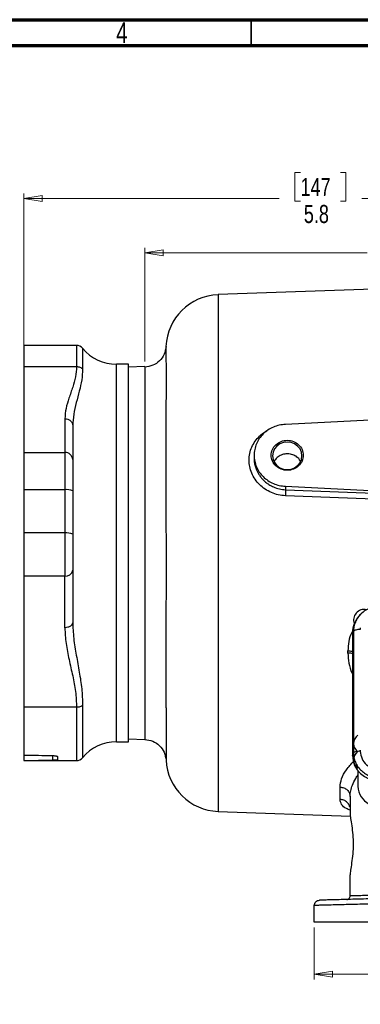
# Model space of a CAD drawing. Header units: inches. Extents: x 0.6 to 16.3, y 0.2 to 11.5.
# Tile 8 of 14: x 8.7 to 11.3, y 4 to 11.5. Entities that reach past the tile are written whole.
import ezdxf

# ---------------------------------------------------------------- set-up
doc = ezdxf.new("R2010")
doc.units = ezdxf.units.IN
doc.header["$MEASUREMENT"] = 0
doc.styles.add('SLDTEXTSTYLE0', font='TXT', dxfattribs={"width": 0.75})
doc.dimstyles.new('SLDDIMSTYLE1', dxfattribs={"dimtxt": 0.137795, "dimasz": 0.14, "dimexe": 0, "dimexo": 0.0625, "dimgap": 0.034449, "dimtad": 0, "dimdec": 1, "dimlfac": 1.5, "dimrnd": 1e-09, "dimzin": 12, "dimdsep": 46, "dimtxsty": 'SLDTEXTSTYLE0', "dimblk1": 'CLOSED', "dimblk2": 'CLOSED', "dimsah": 1, "dimcen": 0.09, "dimadec": 0, "dimazin": 3, "dimtfac": 1, "dimtdec": 1, "dimtofl": 0, "dimtmove": 0, "dimatfit": 3, "dimldrblk": 'CLOSED', "dimfxl": 0, "dimfrac": 2, "dimtolj": 1, "dimtzin": 12, "dimarcsym": 0})

# ---------------------------------------------------------------- blocks, each defined once
blk = doc.blocks.new('_Closed')
at = {"color": 0, "linetype": 'ByBlock', "lineweight": -2}
for p, q in [((-1, 0.166667), (0, 0)), ((-1, 0.166667), (-1, -0.166667)), ((0, 0), (-1, -0.166667)), ((0, 0), (-1, 0))]:
    blk.add_line(p, q, dxfattribs=at)
blk = doc.blocks.new('_D_6')
at = {"color": 7, "linetype": 'Continuous', "lineweight": 0}
for p, q in [((10.8108, 10.3302), (10.7688, 10.3302)), ((10.7688, 10.3302), (10.7688, 10.1114)), ((11.1162, 10.3302), (11.1582, 10.3302)), ((11.1582, 10.3302), (11.1582, 10.1114)), ((8.698, 8.8898), (8.698, 10.1711)), ((8.698, 10.1317), (10.6479, 10.1317)), ((10.7688, 10.1114), (10.8108, 10.1114)), ((11.1582, 10.1114), (11.1162, 10.1114)), ((12.5433, 10.1317), (11.279, 10.1317))]:
    blk.add_line(p, q, dxfattribs=at)
at = {"color": 7, "linetype": 'Continuous', "lineweight": 18, "xscale": 0.14, "yscale": 0.14}
for p, rotation in [((8.698, 10.1317), 180), ((12.5433, 10.1317), 360)]:
    blk.add_blockref('_Closed', p, dxfattribs=dict(at, rotation=rotation))
at = {"color": 7, "linetype": 'Continuous', "lineweight": 18, "char_height": 0.1378, "attachment_point": 1, "style": 'SLDTEXTSTYLE0'}
for s, insert in [('147', (10.8108, 10.2891)), ('5.8', (10.8362, 10.0829))]:
    blk.add_mtext(s, dxfattribs=dict(at, insert=insert))
blk = doc.blocks.new('_D_7')
at = {"color": 7, "linetype": 'Continuous', "lineweight": 0}
for p, q in [((11.4827, 9.9159), (11.4407, 9.9159)), ((11.4407, 9.9159), (11.4407, 9.6971)), ((11.7881, 9.9159), (11.8301, 9.9159)), ((11.8301, 9.9159), (11.8301, 9.6971)), ((9.6233, 8.8895), (9.6233, 9.7568)), ((9.6233, 9.7174), (11.3198, 9.7174)), ((11.4407, 9.6971), (11.4827, 9.6971)), ((11.8301, 9.6971), (11.7881, 9.6971)), ((12.5433, 9.7174), (11.9509, 9.7174))]:
    blk.add_line(p, q, dxfattribs=at)
at = {"color": 7, "linetype": 'Continuous', "lineweight": 18, "xscale": 0.14, "yscale": 0.14, "rotation": 180.0000000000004}
blk.add_blockref('_Closed', (9.6233, 9.7174), dxfattribs=at)
at = {"color": 7, "linetype": 'Continuous', "lineweight": 18, "xscale": 0.14, "yscale": 0.14}
blk.add_blockref('_Closed', (12.5433, 9.7174), dxfattribs=at)
at = {"color": 7, "linetype": 'Continuous', "lineweight": 18, "char_height": 0.1378, "attachment_point": 1, "style": 'SLDTEXTSTYLE0'}
for s, insert in [('111', (11.4827, 9.8747)), ('4.4', (11.5081, 9.6686))]:
    blk.add_mtext(s, dxfattribs=dict(at, insert=insert))
blk = doc.blocks.new('_D_10')
at = {"color": 7, "linetype": 'Continuous', "lineweight": 0}
for p, q in [((10.9166, 4.5719), (10.9166, 4.1755)), ((14.17, 4.5719), (14.17, 4.1755)), ((13.1665, 4.4133), (13.1245, 4.4133)), ((13.1245, 4.4133), (13.1245, 4.1946)), ((13.4719, 4.4133), (13.5139, 4.4133)), ((13.5139, 4.4133), (13.5139, 4.1946)), ((10.9166, 4.2149), (13.0036, 4.2149)), ((14.17, 4.2149), (13.6347, 4.2149)), ((13.1245, 4.1946), (13.1665, 4.1946)), ((13.5139, 4.1946), (13.4719, 4.1946))]:
    blk.add_line(p, q, dxfattribs=at)
at = {"color": 7, "linetype": 'Continuous', "lineweight": 18, "xscale": 0.14, "yscale": 0.14, "rotation": 180.0000000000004}
blk.add_blockref('_Closed', (10.9166, 4.2149, -0.0649), dxfattribs=at)
at = {"color": 7, "linetype": 'Continuous', "lineweight": 18, "xscale": 0.14, "yscale": 0.14}
blk.add_blockref('_Closed', (14.17, 4.2149, -0.0649), dxfattribs=at)
at = {"color": 7, "linetype": 'Continuous', "lineweight": 18, "char_height": 0.1378, "attachment_point": 1, "style": 'SLDTEXTSTYLE0'}
for s, insert in [('124', (13.1665, 4.3722)), ('4.9', (13.1919, 4.166))]:
    blk.add_mtext(s, dxfattribs=dict(at, insert=insert))

msp = doc.modelspace()

# ---------------------------------------------------------------- linework, layer by layer
at = {"color": 7, "linetype": 'Continuous', "lineweight": 70}
for p, q in [((0.5906, 11.4961), (16.3386, 11.4961)), ((0.7874, 11.2992), (16.1417, 11.2992))]:
    msp.add_line(p, q, dxfattribs=at)
at = {"color": 7, "linetype": 'Continuous', "lineweight": 35}
msp.add_line((10.4331, 11.2992), (10.4331, 11.4961), dxfattribs=at)
at = {"color": 7, "linetype": 'Continuous', "lineweight": 25}
for p, q in [((12.5433, 9.481), (10.1822, 9.3985)), ((9.101, 9.011), (8.698, 9.011)), ((8.698, 9.011), (8.698, 8.8505)), ((9.498, 8.8676), (9.4046, 8.8676)), ((9.498, 5.9876), (9.498, 8.8676)), ((8.698, 8.8505), (9.101, 8.8505)), ((8.698, 8.8505), (8.698, 8.1942)), ((9.6233, 8.8501), (9.498, 8.8458)), ((12.5433, 8.4996), (10.6967, 8.4092)), ((9.0113, 8.4522), (9.0113, 8.1942)), ((9.0713, 8.3983), (9.0713, 8.1403)), ((8.698, 8.1942), (9.0113, 8.1942)), ((8.698, 8.1942), (8.698, 7.9106)), ((9.0113, 8.1942), (9.0113, 7.9106)), ((10.4566, 8.173), (10.4566, 8.1512)), ((9.0113, 7.9106), (8.698, 7.9106)), ((8.698, 7.9106), (8.698, 7.5805)), ((9.0113, 7.9106), (9.0113, 7.5805)), ((9.0713, 7.9023), (9.0713, 7.5721)), ((10.6967, 7.9369), (12.1629, 7.8651)), ((10.6967, 7.9369), (10.6967, 7.9109)), ((10.6967, 7.9109), (11.4894, 7.8798)), ((11.4887, 7.8345), (10.696, 7.8648)), ((9.0113, 7.5805), (8.698, 7.5805)), ((8.698, 7.5805), (8.698, 7.2511)), ((9.0113, 7.5805), (9.0113, 7.2511)), ((9.0713, 7.2957), (9.0713, 6.9025)), ((9.0113, 7.2511), (8.698, 7.2511)), ((8.698, 7.2511), (8.698, 6.2506)), ((9.0113, 6.8579), (9.0113, 7.2511)), ((11.2651, 6.955), (11.2575, 6.9467)), ((11.2692, 6.9583), (11.2658, 6.9544)), ((11.268, 6.858), (11.268, 6.8485)), ((11.268, 6.8485), (11.268, 6.845)), ((11.2156, 6.8292), (11.2086, 6.8215)), ((11.2086, 6.8215), (11.2086, 5.882)), ((11.2156, 6.8292), (11.2156, 5.9026)), ((11.1728, 6.6647), (11.1728, 6.681)), ((9.101, 6.2506), (8.698, 6.2506)), ((8.698, 6.2506), (8.698, 5.887)), ((9.498, 6.0095), (9.6233, 6.0052)), ((9.4046, 5.9876), (9.498, 5.9876)), ((8.698, 5.887), (8.698, 5.846)), ((8.9563, 5.8743), (8.9563, 5.8498)), ((11.2086, 5.882), (11.2156, 5.9026)), ((11.268, 5.9244), (11.268, 5.9149)), ((8.698, 5.846), (8.698, 5.8443)), ((8.698, 5.8443), (9.101, 5.8443)), ((9.7839, 5.8481), (9.7839, 5.8482)), ((11.25, 5.7657), (11.25, 5.6485)), ((11.1128, 5.5483), (11.1128, 5.6423)), ((11.19, 5.571), (11.19, 5.443)), ((10.1822, 5.4568), (11.192, 5.4215)), ((11.19, 4.8114), (11.19, 4.9728)), ((10.9166, 4.6112), (10.9166, 4.7393))]:
    msp.add_line(p, q, dxfattribs=at)
at = {"color": 8, "linetype": 'Continuous', "lineweight": 25}
for p, q in [((10.1822, 9.3985), (10.1822, 7.4276)), ((9.101, 9.011), (9.101, 8.8505)), ((9.1473, 8.9891), (9.1473, 8.8308)), ((9.4046, 5.9876), (9.4046, 8.8676)), ((10.1822, 7.4276), (10.1822, 5.4568)), ((9.101, 6.2506), (9.101, 5.8443)), ((9.1473, 6.2669), (9.1473, 5.8662)), ((8.9198, 5.847), (8.9198, 5.8826))]:
    msp.add_line(p, q, dxfattribs=at)
at = {"color": 7, "linetype": 'Continuous', "lineweight": 25, "flags": 128}
msp.add_lwpolyline([(10.8224, 8.1695), (10.8185, 8.1966), (10.8073, 8.2219), (10.7894, 8.2437), (10.7662, 8.2603), (10.7391, 8.2708), (10.71, 8.2744), (10.6809, 8.2708), (10.6538, 8.2603), (10.6305, 8.2437), (10.6126, 8.2219), (10.6014, 8.1966), (10.5976, 8.1695), (10.6014, 8.1423), (10.6126, 8.117), (10.6305, 8.0953), (10.6538, 8.0786), (10.6809, 8.0681), (10.71, 8.0645), (10.7391, 8.0681), (10.7662, 8.0786), (10.7894, 8.0953), (10.8073, 8.117), (10.8185, 8.1423), (10.8224, 8.1695)], dxfattribs=at)
at = {"color": 7, "linetype": 'Continuous', "lineweight": 25}
for centre, radius, start, end in [((10.1966, 8.9854), 0.4133, 92, 177.54679), ((9.101, 8.951), 0.06, 39.464, 90), ((9.4046, 9.201), 0.3333, 219.464, 270), ((9.0142, 8.1371), 0.0572, 3.21971, 92.89302), ((9.026, 7.7963), 0.1152, 66.86007, 97.33373), ((9.026, 7.4662), 0.1152, 66.86007, 97.33373), ((9.018, 7.3048), 0.054, 262.86728, 350.38454), ((11.2966, 6.917), 0.08, 76.56588, 200.24648), ((11.2966, 5.9745), 0.08, 126.52556, 233.86667), ((9.4046, 5.6543), 0.3333, 90, 140.536), ((9.101, 5.9043), 0.06, 270, 320.536), ((11.2966, 5.8507), 0.08, 129.30793, 234.31467), ((11.4134, 5.9201), 0.1455, 182.06591, 273.29625), ((10.1966, 5.8698), 0.4133, 183.00336, 268), ((11.4043, 5.6507), 0.1543, 180.83455, 243.55199)]:
    msp.add_arc(centre, radius, start, end, dxfattribs=at)
for centre, major_axis, ratio, start_param, end_param in [((11.4212, 6.8156), (0.2087, -0.0437), 0.927683, 2.642019, 3.333612), ((10.3851, 7.4276), (18.0976, -0.2215), 0.086629, 4.620092, 4.632395), ((11.4212, 5.888), (0.2087, 0.0437), 0.927683, 2.949574, 4.490212), ((10.3851, 7.4276), (18.0976, 0.2215), 0.086629, 4.617972, 4.630275)]:
    msp.add_ellipse(centre, major_axis=major_axis, ratio=ratio, start_param=start_param, end_param=end_param, dxfattribs=at)
for points, knots in [([(9.7839, 9.0032), (9.7805, 8.9829), (9.7737, 8.9421), (9.7367, 8.891), (9.6847, 8.8551), (9.6438, 8.8491), (9.6233, 8.8461)], [0, 0, 0, 0, 0.249822, 0.499553, 0.749544, 1, 1, 1, 1]), ([(9.101, 8.8505), (9.0991, 8.824), (9.0955, 8.7714), (9.0709, 8.6909), (9.0428, 8.6113), (9.0175, 8.531), (9.0134, 8.4786), (9.0113, 8.4522)], [0, 0, 0, 0, 0.198407, 0.393829, 0.60744, 0.802292, 1, 1, 1, 1]), ([(9.1473, 8.8308), (9.1458, 8.8034), (9.1428, 8.7487), (9.1221, 8.6629), (9.0985, 8.5756), (9.0768, 8.4873), (9.0731, 8.4276), (9.0713, 8.3983)], [0, 0, 0, 0, 0.2033025, 0.4049645, 0.6071266, 0.8064592, 1, 1, 1, 1]), ([(9.0713, 8.1403), (9.0713, 8.1277), (9.0713, 8.1021), (9.0713, 8.0445), (9.0713, 7.977), (9.0713, 7.9269), (9.0713, 7.9023)], [0, 0, 0, 0, 0.246231, 0.5, 0.753769, 1, 1, 1, 1]), ([(10.7097, 8.1845), (10.6971, 8.1832), (10.6718, 8.1806), (10.6388, 8.1622), (10.6169, 8.1421), (10.6109, 8.127), (10.6094, 8.1229)], [0, 0, 0, 0, 0.296879, 0.593758, 0.890689, 1, 1, 1, 1]), ([(10.8102, 8.1266), (10.8063, 8.1339), (10.7968, 8.1516), (10.7697, 8.1715), (10.7386, 8.1833), (10.7178, 8.1842), (10.7097, 8.1845)], [0, 0, 0, 0, 0.209116, 0.508013, 0.807843, 1, 1, 1, 1]), ([(10.6967, 7.9109), (10.6968, 7.9084), (10.6971, 7.9034), (10.6969, 7.8907), (10.6966, 7.8773), (10.6962, 7.869), (10.696, 7.8648)], [0, 0, 0, 0, 0.279846, 0.55926, 0.779591, 1, 1, 1, 1]), ([(9.0713, 7.5721), (9.0713, 7.547), (9.0713, 7.4959), (9.0713, 7.4204), (9.0713, 7.3506), (9.0713, 7.3139), (9.0713, 7.2957)], [0, 0, 0, 0, 0.246231, 0.5, 0.753769, 1, 1, 1, 1]), ([(11.3584, 7.0121), (11.3504, 7.0098), (11.3285, 7.0036), (11.2959, 6.9846), (11.2753, 6.9648), (11.265, 6.955)], [0, 0, 0, 0, 0.223144, 0.611951, 1, 1, 1, 1]), ([(9.0113, 6.8579), (9.0134, 6.8176), (9.0176, 6.7364), (9.0431, 6.614), (9.0712, 6.4925), (9.0957, 6.3712), (9.0992, 6.291), (9.101, 6.2506)], [0, 0, 0, 0, 0.1977102, 0.3991797, 0.606178, 0.8018931, 1, 1, 1, 1]), ([(9.0713, 6.9025), (9.0731, 6.8602), (9.0768, 6.7744), (9.0985, 6.6466), (9.1221, 6.5188), (9.1428, 6.3917), (9.1458, 6.3085), (9.1473, 6.2669)], [0, 0, 0, 0, 0.193546, 0.39288, 0.593977, 0.796883, 1, 1, 1, 1]), ([(9.6233, 6.0056), (9.6438, 6.0026), (9.6847, 5.9966), (9.7367, 5.9606), (9.7737, 5.9094), (9.7805, 5.8685), (9.7839, 5.8481)], [0, 0, 0, 0, 0.250179, 0.500053, 0.749897, 1, 1, 1, 1]), ([(8.9198, 5.8826), (8.9242, 5.8824), (8.9331, 5.882), (8.9444, 5.8803), (8.9526, 5.878), (8.956, 5.8759), (8.9562, 5.8747), (8.9563, 5.8743)], [0, 0, 0, 0, 0.226671, 0.453324, 0.680425, 0.908112, 1, 1, 1, 1]), ([(11.2156, 5.9026), (11.2164, 5.8904), (11.218, 5.8665), (11.2278, 5.8372), (11.2389, 5.8147), (11.2531, 5.7923), (11.2752, 5.7671), (11.3078, 5.7422), (11.344, 5.7244), (11.3825, 5.713), (11.4085, 5.7111), (11.4217, 5.7101)], [0, 0, 0, 0, 0.123096, 0.24092, 0.306486, 0.371549, 0.500085, 0.628624, 0.75908, 0.876905, 1, 1, 1, 1]), ([(8.9563, 5.8498), (8.9559, 5.8495), (8.955, 5.8487), (8.9481, 5.8479), (8.9379, 5.8473), (8.9277, 5.847), (8.9215, 5.847), (8.9198, 5.847)], [0, 0, 0, 0, 0.227843, 0.455685, 0.683524, 0.910929, 1, 1, 1, 1]), ([(11.19, 5.443), (11.1909, 5.4305), (11.1927, 5.4057), (11.2027, 5.3476), (11.2113, 5.2797), (11.2147, 5.2051), (11.2108, 5.1308), (11.2018, 5.0623), (11.1922, 5.0069), (11.1907, 4.9834), (11.19, 4.9728)], [0, 0, 0, 0, 0.127196, 0.253543, 0.379269, 0.504568, 0.629874, 0.755639, 0.889456, 1, 1, 1, 1]), ([(11.358, 4.8161), (11.3325, 4.8154), (11.2827, 4.814), (11.2305, 4.8126), (11.1963, 4.8116), (11.1921, 4.8115), (11.19, 4.8114)], [0, 0, 0, 0, 0.256485, 0.500028, 0.751903, 1, 1, 1, 1]), ([(11.7064, 4.759), (11.6887, 4.7586), (11.6545, 4.7577), (11.6052, 4.7565), (11.5595, 4.7554), (11.5174, 4.7543), (11.479, 4.7534), (11.4441, 4.7525), (11.3952, 4.7513), (11.334, 4.7497), (11.2634, 4.748), (11.2006, 4.7464), (11.1366, 4.7448), (11.0737, 4.7433), (11.0159, 4.7418), (10.9711, 4.7407), (10.9396, 4.7399), (10.9202, 4.7394), (10.9178, 4.7394), (10.9166, 4.7393)], [0, 0, 0, 0, 0.04191, 0.081315, 0.118217, 0.152614, 0.184507, 0.213895, 0.240778, 0.310153, 0.376506, 0.439838, 0.500148, 0.586997, 0.672429, 0.756445, 0.839045, 0.92023, 1, 1, 1, 1]), ([(11.7074, 4.799), (11.6762, 4.7982), (11.6128, 4.7965), (11.5186, 4.7941), (11.425, 4.7916), (11.3343, 4.7892), (11.249, 4.787), (11.1718, 4.785), (11.1047, 4.7832), (11.0491, 4.7818), (11.0064, 4.7807), (10.9768, 4.7799), (10.9588, 4.7794), (10.9567, 4.7794), (10.9556, 4.7793)], [0, 0, 0, 0, 0.0780394, 0.1583242, 0.2407101, 0.3262914, 0.412802, 0.5000536, 0.5873114, 0.6738107, 0.7593637, 0.8417373, 0.9219918, 1, 1, 1, 1])]:
    msp.add_open_spline(points, degree=3, knots=knots, dxfattribs=at)
at = {"color": 8, "linetype": 'Continuous', "lineweight": 25}
for points, knots in [([(9.7837, 9.0032), (9.7837, 9.0026), (9.7837, 9.0014), (9.7837, 8.9915), (9.7837, 8.9756), (9.7837, 8.9529), (9.7838, 8.924), (9.7838, 8.8866), (9.7839, 8.8427), (9.7839, 8.7938), (9.7839, 8.7531), (9.7839, 8.7221), (9.7839, 8.6999), (9.7839, 8.6758), (9.7839, 8.652), (9.7839, 8.6282), (9.7838, 8.604), (9.7838, 8.576), (9.7838, 8.5392), (9.7838, 8.4987), (9.7838, 8.4606), (9.7837, 8.428), (9.7837, 8.388), (9.7837, 8.3351), (9.7837, 8.2778), (9.7837, 8.2253), (9.7837, 8.1774), (9.7837, 8.1291), (9.7837, 8.0803), (9.7837, 8.0249), (9.7837, 7.9594), (9.7837, 7.8801), (9.7837, 7.786), (9.7838, 7.7027), (9.7838, 7.6389), (9.7838, 7.6066), (9.7838, 7.5756), (9.7839, 7.5419), (9.7839, 7.5019), (9.7839, 7.4645), (9.7839, 7.4215), (9.7839, 7.3716), (9.7839, 7.3148), (9.7839, 7.2713), (9.7839, 7.241), (9.7839, 7.2228), (9.7839, 7.204), (9.7839, 7.1844), (9.7839, 7.1642), (9.7839, 7.1433), (9.7839, 7.1235), (9.7839, 7.1004), (9.7838, 7.0696), (9.7838, 7.0252), (9.7838, 6.9772), (9.7838, 6.9313), (9.7838, 6.8931), (9.7838, 6.8586), (9.7838, 6.8002), (9.7837, 6.7191), (9.7837, 6.6197), (9.7837, 6.5482), (9.7837, 6.5003), (9.7837, 6.4715), (9.7838, 6.4415), (9.7838, 6.4104), (9.7838, 6.3784), (9.7838, 6.3456), (9.7838, 6.3102), (9.7838, 6.2758), (9.7838, 6.2456), (9.7839, 6.2239), (9.7839, 6.203), (9.7839, 6.1811), (9.7839, 6.1566), (9.7839, 6.1346), (9.7839, 6.1134), (9.7839, 6.0905), (9.7839, 6.0639), (9.7839, 6.0334), (9.7839, 6.0004), (9.7839, 5.9648), (9.7839, 5.9319), (9.7839, 5.9051), (9.7839, 5.8858), (9.7839, 5.8707), (9.7839, 5.8587), (9.7839, 5.8505), (9.7839, 5.8478), (9.7839, 5.8481), (9.7839, 5.8481)], [0, 0, 0, 0, 0.019728, 0.040545, 0.061985, 0.081799, 0.103605, 0.12442, 0.147766, 0.168626, 0.186994, 0.194229, 0.20186, 0.20989, 0.218316, 0.224756, 0.232116, 0.240394, 0.249591, 0.263838, 0.274027, 0.280159, 0.289435, 0.304848, 0.319798, 0.330951, 0.342019, 0.353002, 0.363901, 0.374716, 0.389566, 0.406467, 0.425423, 0.448629, 0.457939, 0.464494, 0.468293, 0.476846, 0.484974, 0.492525, 0.499501, 0.511034, 0.522694, 0.533923, 0.537469, 0.541163, 0.545005, 0.548995, 0.553133, 0.557419, 0.561853, 0.565341, 0.571704, 0.580941, 0.59305, 0.60195, 0.610122, 0.617568, 0.624287, 0.648308, 0.671537, 0.692948, 0.699751, 0.706977, 0.714626, 0.7227, 0.731197, 0.740119, 0.749466, 0.760829, 0.769836, 0.776485, 0.780774, 0.789441, 0.797553, 0.80511, 0.81211, 0.820186, 0.830493, 0.843029, 0.857794, 0.874786, 0.896153, 0.914713, 0.930467, 0.945056, 0.961748, 0.979992, 0.999788, 1, 1, 1, 1]), ([(9.6233, 8.8499), (9.6233, 8.85), (9.6233, 8.8542), (9.6233, 8.8402), (9.6233, 8.8061), (9.6233, 8.7455), (9.6233, 8.6631), (9.6233, 8.5594), (9.6233, 8.4364), (9.6233, 8.2961), (9.6233, 8.1409), (9.6233, 7.9736), (9.6233, 7.7969), (9.6233, 7.6138), (9.6233, 7.4276), (9.6233, 7.2414), (9.6233, 7.0584), (9.6233, 6.8817), (9.6233, 6.7144), (9.6233, 6.5592), (9.6233, 6.4189), (9.6233, 6.2959), (9.6233, 6.1922), (9.6233, 6.1098), (9.6233, 6.0492), (9.6233, 6.0151), (9.6233, 6.0011), (9.6233, 6.0053), (9.6233, 6.0054)], [0, 0, 0, 0, 0.00067, 0.042278, 0.083886, 0.125494, 0.167102, 0.20871, 0.250318, 0.291925, 0.333533, 0.375141, 0.416749, 0.458357, 0.499965, 0.541573, 0.58318, 0.624788, 0.666396, 0.708004, 0.749612, 0.79122, 0.832828, 0.874435, 0.916043, 0.957651, 0.999259, 1, 1, 1, 1]), ([(10.696, 7.8648), (10.6775, 7.8665), (10.6405, 7.8698), (10.5877, 7.8877), (10.5394, 7.9139), (10.4974, 7.9484), (10.4629, 7.9896), (10.4375, 8.0361), (10.4214, 8.0859), (10.4163, 8.1372), (10.4219, 8.1879), (10.438, 8.2364), (10.4632, 8.2813), (10.4978, 8.3201), (10.5288, 8.3461), (10.5495, 8.3563), (10.5542, 8.3586)], [0, 0, 0, 0, 0.0763694, 0.1523753, 0.2282524, 0.3036962, 0.3784554, 0.4537863, 0.5292959, 0.6036073, 0.6779317, 0.7532277, 0.8286421, 0.9031954, 0.9780422, 1, 1, 1, 1]), ([(10.4566, 8.1512), (10.457, 8.142), (10.4577, 8.1228), (10.4636, 8.093), (10.4715, 8.0696), (10.479, 8.0529), (10.484, 8.0429), (10.4899, 8.0325), (10.4971, 8.0211), (10.5053, 8.0097), (10.5151, 7.9976), (10.5295, 7.9819), (10.5498, 7.9638), (10.576, 7.946), (10.6088, 7.9291), (10.6491, 7.9152), (10.6811, 7.9123), (10.6967, 7.9109)], [0, 0, 0, 0, 0.07673, 0.160237, 0.2501, 0.27853, 0.308884, 0.341162, 0.375365, 0.417667, 0.453844, 0.500035, 0.588011, 0.668917, 0.749977, 0.877701, 1, 1, 1, 1]), ([(11.2658, 6.9544), (11.2603, 6.9485), (11.2455, 6.9326), (11.23, 6.9026), (11.218, 6.8664), (11.2164, 6.8417), (11.2156, 6.8292)], [0, 0, 0, 0, 0.172869, 0.463422, 0.725843, 1, 1, 1, 1]), ([(11.2091, 6.8323), (11.2069, 6.829), (11.1912, 6.8048), (11.1777, 6.7524), (11.1744, 6.7048), (11.1728, 6.681)], [0, 0, 0, 0, 0.074431, 0.537535, 1, 1, 1, 1]), ([(11.1728, 6.681), (11.1833, 6.6807), (11.1964, 6.6803), (11.2066, 6.6774), (11.2086, 6.6769)], [0, 0, 0, 0, 0.803038, 1, 1, 1, 1]), ([(11.1728, 6.6647), (11.1745, 6.6389), (11.1778, 6.5874), (11.1938, 6.5345), (11.2071, 6.5088), (11.2086, 6.5057)], [0, 0, 0, 0, 0.468198, 0.937372, 1, 1, 1, 1]), ([(11.2086, 6.6604), (11.2066, 6.661), (11.1964, 6.6639), (11.1833, 6.6644), (11.1728, 6.6647)], [0, 0, 0, 0, 0.1969625, 1, 1, 1, 1]), ([(11.1128, 5.6423), (11.1154, 5.6631), (11.1206, 5.7049), (11.1574, 5.7731), (11.1981, 5.8185), (11.2181, 5.8408)], [0, 0, 0, 0, 0.336832, 0.674685, 1, 1, 1, 1]), ([(11.19, 5.571), (11.1909, 5.585), (11.1927, 5.6129), (11.2076, 5.6591), (11.2268, 5.7003), (11.2439, 5.7265), (11.25, 5.7357)], [0, 0, 0, 0, 0.2722154, 0.5434665, 0.8393263, 1, 1, 1, 1]), ([(11.19, 5.4672), (11.1802, 5.4707), (11.1491, 5.4818), (11.1205, 5.5083), (11.1153, 5.535), (11.1128, 5.5483)], [0, 0, 0, 0, 0.18591, 0.59378, 1, 1, 1, 1]), ([(11.1869, 5.4881), (11.1862, 5.4926), (11.1841, 5.5066), (11.1686, 5.5265), (11.1434, 5.544), (11.123, 5.5469), (11.1128, 5.5483)], [0, 0, 0, 0, 0.135703, 0.423802, 0.711901, 1, 1, 1, 1])]:
    msp.add_open_spline(points, degree=3, knots=knots, dxfattribs=at)
at = {"color": 7, "linetype": 'Continuous', "lineweight": 25}
for points in [[(9.101, 8.8505), (9.1054, 8.8502), (9.1142, 8.8497), (9.1268, 8.8456), (9.1382, 8.8395), (9.1443, 8.8337), (9.1473, 8.8308)], [(9.498, 7.4276), (9.498, 7.4895), (9.498, 7.6133), (9.498, 7.7957), (9.498, 7.9719), (9.498, 8.1387), (9.498, 8.2934), (9.498, 8.4333), (9.498, 8.5559), (9.498, 8.6593), (9.498, 8.7416), (9.498, 8.8011), (9.498, 8.8387), (9.498, 8.8434), (9.498, 8.8458)], [(9.0113, 8.4522), (9.0192, 8.4514), (9.0349, 8.4497), (9.0547, 8.4373), (9.0686, 8.4195), (9.0704, 8.4053), (9.0713, 8.3983)], [(10.6967, 8.4092), (10.6808, 8.4076), (10.6488, 8.4044), (10.6033, 8.389), (10.5615, 8.3665), (10.5251, 8.3368), (10.4953, 8.3013), (10.4733, 8.2612), (10.4597, 8.2179), (10.4551, 8.173), (10.4597, 8.1282), (10.4733, 8.0849), (10.4953, 8.0448), (10.5251, 8.0093), (10.5615, 7.9796), (10.6033, 7.9571), (10.6488, 7.9417), (10.6808, 7.9385), (10.6967, 7.9369)], [(10.8324, 8.173), (10.8305, 8.188), (10.8269, 8.2179), (10.7985, 8.256), (10.7581, 8.2814), (10.71, 8.2903), (10.6619, 8.2814), (10.6212, 8.256), (10.5939, 8.2179), (10.5844, 8.173), (10.5939, 8.1282), (10.6212, 8.0901), (10.6619, 8.0647), (10.71, 8.0558), (10.7581, 8.0647), (10.7985, 8.0901), (10.8269, 8.1282), (10.8305, 8.1581), (10.8324, 8.173)], [(9.498, 6.0095), (9.498, 6.0119), (9.498, 6.0166), (9.498, 6.0542), (9.498, 6.1137), (9.498, 6.196), (9.498, 6.2994), (9.498, 6.422), (9.498, 6.5619), (9.498, 6.7166), (9.498, 6.8834), (9.498, 7.0596), (9.498, 7.242), (9.498, 7.3658), (9.498, 7.4276)], [(9.0713, 6.9025), (9.0704, 6.8966), (9.0686, 6.8849), (9.0547, 6.8702), (9.0349, 6.8599), (9.0192, 6.8585), (9.0113, 6.8579)], [(11.268, 6.845), (11.2618, 6.8447), (11.2494, 6.8443), (11.2332, 6.8407), (11.2207, 6.8356), (11.2173, 6.8313), (11.2156, 6.8292)], [(9.1473, 6.2669), (9.1443, 6.2645), (9.1382, 6.2597), (9.1268, 6.2546), (9.1142, 6.2513), (9.1054, 6.2509), (9.101, 6.2506)], [(11.2156, 5.9026), (11.2173, 5.9047), (11.2207, 5.909), (11.2332, 5.9142), (11.2494, 5.9177), (11.2618, 5.9181), (11.268, 5.9184)], [(11.1128, 5.6423), (11.123, 5.6409), (11.1434, 5.6382), (11.1688, 5.6216), (11.1865, 5.5984), (11.1888, 5.5801), (11.19, 5.571)], [(11.164, 4.7848), (11.1674, 4.7853), (11.1743, 4.7862), (11.1828, 4.7924), (11.1888, 4.8011), (11.1896, 4.808), (11.19, 4.8114)], [(10.9166, 4.7393), (10.9172, 4.7445), (10.9184, 4.7548), (10.9273, 4.7679), (10.9402, 4.7772), (10.9505, 4.7786), (10.9556, 4.7793)], [(11.7064, 4.6112), (11.6713, 4.6112), (11.6013, 4.6112), (11.4987, 4.6112), (11.4002, 4.6112), (11.3072, 4.6112), (11.2213, 4.6112), (11.1439, 4.6112), (11.0761, 4.6112), (11.0192, 4.6112), (10.9739, 4.6112), (10.9412, 4.6112), (10.9205, 4.6112), (10.9179, 4.6112), (10.9166, 4.6112)]]:
    msp.add_open_spline(points, degree=3, dxfattribs=at)

# ---------------------------------------------------------------- texts
at = {"color": 7, "linetype": 'Continuous', "lineweight": 0, "insert": (9.4472, 11.4754), "char_height": 0.1562, "attachment_point": 2, "style": 'SLDTEXTSTYLE0'}
msp.add_mtext('4', dxfattribs=at)

# ---------------------------------------------------------------- dimensions: what is measured, and where the dimension line sits
at = {"color": 7, "linetype": 'Continuous', "lineweight": 18}
for base, p1, p2, picture, middle in [((12.5433, 10.1317), (8.698, 8.8505), (12.5433, 10.2739), '_D_6', (10.9635, 10.1317)), ((12.5433, 9.7174), (9.6233, 8.8501), (12.5433, 10.2739), '_D_7', (11.6354, 9.7174)), ((14.17, 4.2149), (10.9166, 4.6112), (14.17, 4.6112), '_D_10', (13.3192, 4.2149))]:
    dim = msp.add_linear_dim(base=base, p1=p1, p2=p2, dimstyle='SLDDIMSTYLE1', dxfattribs=at)
    dim.commit()
    dim.dimension.update_dxf_attribs({"geometry": picture, "text_midpoint": middle, "dimtype": 160})

doc.saveas('drawing.dxf')
